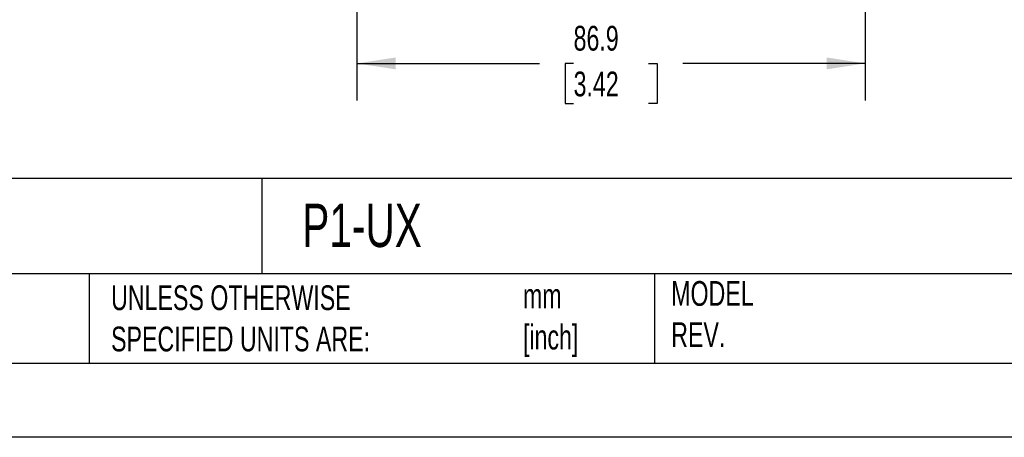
# Model space of a CAD drawing. Header units: millimetres. Extents: x 0 to 1397, y 0 to 1080.
# Tile 9 of 28: x 675 to 1096, y 0 to 179. Entities that reach past the tile are written whole.
import ezdxf

# ---------------------------------------------------------------- set-up
doc = ezdxf.new("R2010")
doc.units = ezdxf.units.MM
doc.header["$LTSCALE"] = 5
doc.linetypes.add('CENTERX2', pattern=[20.32, 12.7, -2.54, 2.54, -2.54])
doc.layers.add('DIMENSIONS', color=140, linetype='Continuous', lineweight=25)
doc.layers.add('TEXT', color=140, linetype='Continuous', lineweight=25)
doc.styles.add('SLDTEXTSTYLE0', font='TXT', dxfattribs={"width": 0.7})
doc.dimstyles.new('SLDDIMSTYLE1', dxfattribs={"dimtxt": 10.790039, "dimasz": 16.51, "dimexe": 0, "dimexo": 0.0625, "dimgap": 2.69751, "dimtad": 0, "dimtih": 1, "dimtoh": 1, "dimdec": 1, "dimlfac": 0.4, "dimrnd": 1e-09, "dimzin": 12, "dimdsep": 46, "dimtxsty": 'SLDTEXTSTYLE0', "dimsah": 1, "dimcen": 0.09, "dimadec": 0, "dimazin": 3, "dimtfac": 1, "dimtdec": 1, "dimtofl": 0, "dimtmove": 0, "dimatfit": 3, "dimfxl": 0, "dimfrac": 2, "dimtolj": 1, "dimtzin": 12, "dimarcsym": 0})

# ---------------------------------------------------------------- blocks, each defined once
blk = doc.blocks.new('_D_3')
at = {"layer": 'DIMENSIONS'}
for p, q in [((819.41, 225.77), (819.41, 143.99)), ((1036.56, 210.15), (1036.56, 143.99)), ((819.41, 159.86), (897.33, 159.86)), ((911.95, 159.86), (908.33, 159.86)), ((908.33, 159.86), (908.33, 142.72)), ((944.02, 159.86), (947.64, 159.86)), ((947.64, 159.86), (947.64, 142.72)), ((1036.56, 159.86), (958.64, 159.86)), ((908.33, 142.72), (911.95, 142.72)), ((947.64, 142.72), (944.02, 142.72))]:
    blk.add_line(p, q, dxfattribs=at)
for points in [[(819.41, 159.86), (835.92, 157.32), (835.92, 162.4)], [(1036.56, 159.86), (1020.05, 162.4), (1020.05, 157.32)]]:
    blk.add_solid(points, dxfattribs=at)
at = {"layer": 'DIMENSIONS', "char_height": 10.583, "attachment_point": 1, "style": 'SLDTEXTSTYLE0'}
for s, insert in [('86.9', (911.95, 175.92)), ('3.42', (911.95, 156.36))]:
    blk.add_mtext(s, dxfattribs=dict(at, insert=insert))

msp = doc.modelspace()

# ---------------------------------------------------------------- linework, layer by layer
at = {"color": 7, "linetype": 'Continuous'}
msp.add_line((1397.01, 0.01), (0.01, 0.01), dxfattribs=at)
at = {"layer": 'TEXT'}
for p, q in [((1365.25, 110.63), (31.75, 110.63)), ((778.79, 110.63), (778.79, 69.85)), ((1365.25, 69.85), (31.75, 69.85)), ((704.99, 69.85), (704.99, 31.75)), ((946.5, 69.85), (946.5, 31.75)), ((31.75, 31.75), (1365.25, 31.75))]:
    msp.add_line(p, q, dxfattribs=at)

# ---------------------------------------------------------------- texts
at = {"layer": 'TEXT', "linetype": 'CENTERX2', "lineweight": 18, "attachment_point": 1, "style": 'SLDTEXTSTYLE0'}
for s, insert, char_height in [('P1-UX', (796.04, 99.9), 18.521), ('UNLESS OTHERWISE ^JSPECIFIED UNITS ARE:', (714.35, 64.98), 10.5833), ('mm^J[inch]', (890.32, 65.79), 10.583), ('MODEL ^JREV.', (953.67, 66.82), 10.5833)]:
    msp.add_mtext(s, dxfattribs=dict(at, insert=insert, char_height=char_height))

# ---------------------------------------------------------------- dimensions: what is measured, and where the dimension line sits
at = {"layer": 'DIMENSIONS'}
dim = msp.add_linear_dim(base=(819.41, 159.86), p1=(1036.56, 216.5), p2=(819.41, 232.12), dimstyle='SLDDIMSTYLE1', dxfattribs=at)
dim.commit()
dim.dimension.update_dxf_attribs({"geometry": '_D_3', "text_midpoint": (927.98, 159.86), "dimtype": 160})

doc.saveas('drawing.dxf')
